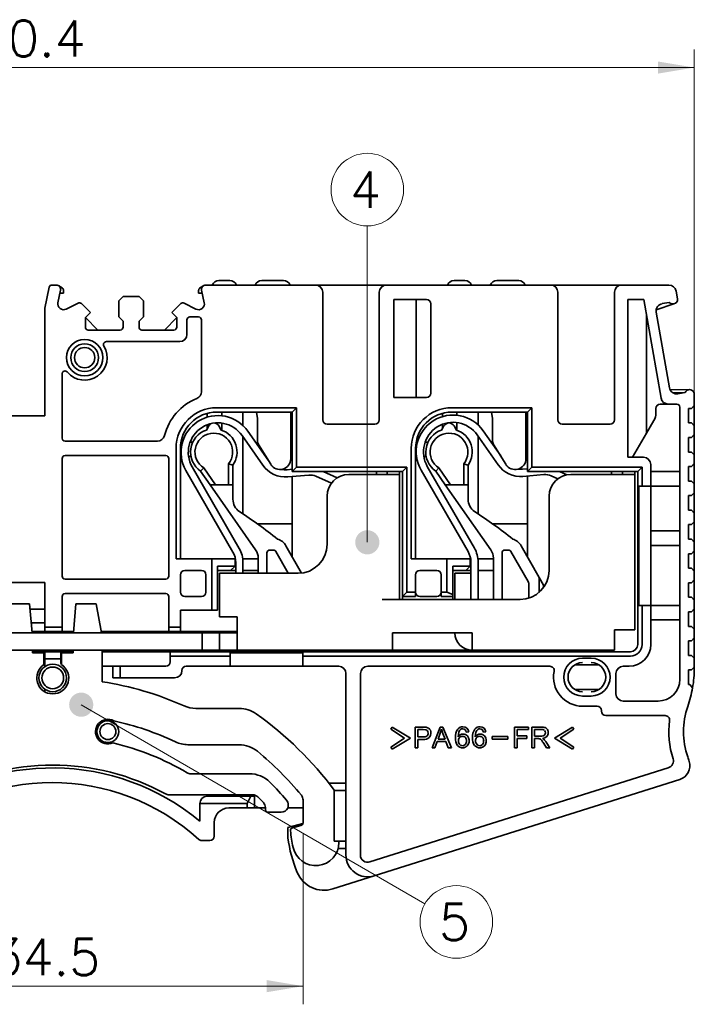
# Model space of a CAD drawing. Header units: millimetres. Extents: x 6 to 292, y 5 to 204.
# Tile 8 of 24: x 82 to 129, y 72 to 140. Entities that reach past the tile are written whole.
import ezdxf
from ezdxf.enums import TextEntityAlignment as Align

# ---------------------------------------------------------------- set-up
doc = ezdxf.new("R2010")
doc.units = ezdxf.units.MM
doc.layers.add('可见', color=7, linetype='Continuous')
doc.layers.add('尺寸层', color=5, linetype='Continuous', lineweight=13)
doc.styles.add('SEACAD_romans_shx', font='romans.shx')
doc.dimstyles.new('DEGSON', dxfattribs={"dimtxt": 2.5, "dimasz": 2.5, "dimexe": 1.25, "dimexo": 0.75, "dimgap": 0.75, "dimtad": 1, "dimdec": 1, "dimdsep": 46, "dimtxsty": 'SEACAD_romans_shx', "dimblk1": '_SE_FILLED', "dimblk2": '_SE_FILLED', "dimsah": 1, "dimcen": 1.25, "dimadec": 1, "dimazin": 0, "dimtfac": 0.7, "dimtdec": 3, "dimtmove": 0, "dimatfit": 3, "dimfxl": 1, "dimtolj": 1, "dimarcsym": 0})

# ---------------------------------------------------------------- blocks, each defined once
blk = doc.blocks.new('SEANNOT_GROUP3')
at = {"layer": '尺寸层'}
h = blk.add_hatch(color=256, dxfattribs=at)
edge = h.paths.add_edge_path()
edge.add_ellipse((106.055, 103.978), major_axis=(0.833, 0), ratio=1, start_angle=0, end_angle=360)
blk.add_lwpolyline([(106.055, 125.759), (106.055, 103.978)], dxfattribs=at)
blk.add_circle((106.055, 128.259), 2.5, dxfattribs=at)
at = {"layer": '尺寸层', "style": 'SEACAD_romans_shx'}
blk.add_text('4', height=2.5, dxfattribs=at).set_placement((104.857, 129.509), align=Align.TOP_LEFT)
blk = doc.blocks.new('SEANNOT_GROUP4')
at = {"layer": '尺寸层'}
h = blk.add_hatch(color=256, dxfattribs=at)
edge = h.paths.add_edge_path()
edge.add_ellipse((86.346, 92.797), major_axis=(0.833, 0), ratio=1, start_angle=0, end_angle=360)
blk.add_lwpolyline([(110.024, 79.091), (86.346, 92.797)], dxfattribs=at)
blk.add_circle((112.188, 77.838), 2.5, dxfattribs=at)
at = {"layer": '尺寸层', "style": 'SEACAD_romans_shx'}
blk.add_text('5', height=2.5, dxfattribs=at).set_placement((110.989, 79.088), align=Align.TOP_LEFT)
blk = doc.blocks.new('SE1')
at = {"layer": '可见', "color": 7, "linetype": 'Continuous', "lineweight": 35}
for p, q in [((84.136, 121.533), (83.832, 120.092)), ((84.632, 121.692), (84.332, 121.692)), ((84.793, 121.644), (85.04, 121.487)), ((94.524, 121.487), (94.77, 121.644)), ((102.482, 121.692), (94.932, 121.692)), ((95.832, 121.992), (96.582, 121.992)), ((98.782, 121.992), (100.282, 121.992)), ((104.432, 121.692), (102.482, 121.692)), ((105.432, 121.692), (104.432, 121.692)), ((107.382, 121.692), (105.432, 121.692)), ((118.682, 121.692), (107.382, 121.692)), ((112.032, 121.992), (112.782, 121.992)), ((114.982, 121.992), (116.482, 121.992)), ((120.632, 121.692), (118.682, 121.692)), ((121.632, 121.692), (120.632, 121.692)), ((123.582, 121.692), (121.632, 121.692)), ((126.834, 121.692), (123.582, 121.692)), ((84.741, 120.476), (84.925, 121.328)), ((85.132, 121.142), (84.884, 121.142)), ((85.132, 121.318), (85.132, 121.142)), ((89.232, 120.892), (88.932, 120.592)), ((90.332, 120.892), (89.232, 120.892)), ((90.632, 120.592), (90.332, 120.892)), ((94.432, 121.142), (94.432, 121.318)), ((94.679, 121.142), (94.432, 121.142)), ((94.638, 121.328), (94.823, 120.476)), ((102.982, 112.406), (102.982, 121.192)), ((106.882, 121.192), (106.882, 112.406)), ((107.882, 113.942), (107.882, 120.692)), ((107.882, 120.692), (110.132, 120.692)), ((109.426, 113.942), (109.426, 120.692)), ((119.182, 112.406), (119.182, 121.192)), ((123.082, 121.192), (123.082, 112.406)), ((123.999, 109.83), (123.999, 120.692)), ((123.999, 120.692), (125.095, 120.692)), ((125.095, 120.692), (126.291, 113.905)), ((127.327, 121.278), (127.42, 120.746)), ((83.832, 120.092), (83.832, 112.692)), ((86.089, 120.427), (85.312, 120.035)), ((86.125, 120.445), (86.089, 120.427)), ((86.982, 119.8), (86.355, 120.41)), ((88.932, 120.592), (88.932, 119.492)), ((90.632, 119.492), (90.632, 120.592)), ((93.208, 120.41), (92.582, 119.8)), ((94.251, 120.035), (93.438, 120.445)), ((110.432, 120.392), (110.432, 114.242)), ((127.179, 120.396), (125.954, 119.979)), ((126.363, 120.408), (126.856, 120.494)), ((126.856, 120.494), (126.928, 120.444)), ((127.152, 120.394), (127.177, 120.399)), ((86.632, 119.45), (86.982, 119.8)), ((86.632, 118.792), (86.632, 119.45)), ((86.632, 119.45), (87.49, 118.592)), ((88.932, 119.492), (89.232, 119.192)), ((90.332, 119.192), (90.632, 119.492)), ((92.073, 118.592), (92.932, 119.45)), ((92.582, 119.8), (92.932, 119.45)), ((92.932, 119.45), (92.932, 118.792)), ((94.432, 119.494), (93.832, 119.494)), ((125.285, 111.481), (125.285, 119.613)), ((126.878, 114.609), (125.958, 119.828)), ((89.232, 119.192), (89.232, 118.792)), ((90.332, 118.792), (90.332, 119.192)), ((93.632, 119.294), (93.632, 118.294)), ((94.632, 119.294), (94.632, 114.348)), ((89.032, 118.592), (86.832, 118.592)), ((92.732, 118.592), (90.532, 118.592)), ((88.081, 117.794), (93.132, 117.794)), ((85.032, 111.144), (85.032, 115.578)), ((110.132, 113.942), (107.882, 113.942)), ((126.926, 114.466), (128.242, 114.494)), ((127.108, 114.27), (127.935, 114.287)), ((127.95, 114.29), (127.457, 114.203)), ((128, 114.362), (127.95, 114.29)), ((128.219, 114.49), (128.194, 114.485)), ((128.582, 114.161), (128.567, 114.247)), ((128.582, 114.161), (128.582, 113.392)), ((95.682, 113.244), (101.182, 113.244)), ((100.882, 112.944), (101.182, 113.244)), ((101.182, 113.244), (101.182, 109.144)), ((111.882, 113.244), (117.382, 113.244)), ((117.082, 112.944), (117.382, 113.244)), ((117.382, 113.244), (117.382, 109.144)), ((126.232, 113.492), (126.784, 113.492)), ((127.382, 113.492), (126.784, 113.492)), ((127.582, 113.292), (127.582, 94.544)), ((128.382, 113.192), (128.582, 113.392)), ((128.582, 113.392), (128.582, 111.992)), ((83.832, 112.692), (75.732, 112.692)), ((95.029, 112.858), (95.029, 112.596)), ((95.682, 112.944), (100.882, 112.944)), ((96.029, 112.944), (96.029, 112.688)), ((97.482, 112.944), (97.482, 112.025)), ((98.416, 112.944), (98.482, 112.492)), ((100.782, 109.736), (100.782, 112.944)), ((100.882, 108.844), (100.882, 112.944)), ((111.229, 112.858), (111.229, 112.631)), ((111.882, 112.944), (117.082, 112.944)), ((112.229, 112.944), (112.229, 112.723)), ((113.682, 112.944), (113.682, 112.06)), ((114.616, 112.944), (114.682, 112.492)), ((116.982, 109.736), (116.982, 112.944)), ((117.082, 108.844), (117.082, 112.944)), ((125.932, 112.869), (125.932, 113.192)), ((128.182, 112.192), (128.182, 113.192)), ((128.182, 113.192), (128.382, 113.192)), ((94.972, 111.708), (95.135, 111.992)), ((95.029, 112.068), (95.029, 111.807)), ((95.992, 111.708), (95.828, 111.992)), ((96.029, 112.185), (96.029, 111.695)), ((98.482, 110.982), (98.482, 112.492)), ((106.582, 112.106), (103.282, 112.106)), ((111.172, 111.708), (111.335, 111.992)), ((111.229, 112.103), (111.229, 111.807)), ((112.192, 111.708), (112.028, 111.992)), ((112.229, 112.22), (112.229, 111.695)), ((114.682, 110.982), (114.682, 112.492)), ((122.782, 112.106), (119.482, 112.106)), ((125.285, 111.481), (125.798, 112.369)), ((128.382, 112.192), (128.182, 112.192)), ((128.582, 111.992), (128.382, 112.192)), ((128.582, 111.992), (128.582, 111.392)), ((97.423, 111.336), (98.862, 109.28)), ((97.482, 111.252), (97.482, 105.945)), ((99.228, 109.629), (97.832, 111.622)), ((113.623, 111.371), (115.062, 109.315)), ((113.682, 111.287), (113.682, 105.945)), ((115.247, 109.922), (114.032, 111.658)), ((124.332, 109.83), (125.285, 111.481)), ((128.182, 110.192), (128.182, 111.192)), ((128.182, 111.192), (128.382, 111.192)), ((128.382, 111.192), (128.582, 111.392)), ((128.582, 111.392), (128.582, 109.992)), ((91.602, 110.944), (85.232, 110.944)), ((93.325, 110.879), (93.22, 110.879)), ((94.037, 110.879), (93.851, 110.879)), ((99.403, 109.346), (98.556, 110.72)), ((109.515, 110.879), (109.42, 110.879)), ((110.237, 110.879), (110.038, 110.879)), ((115.603, 109.346), (114.756, 110.72)), ((85.232, 109.944), (92.182, 109.944)), ((92.882, 102.844), (92.882, 110.444)), ((93.182, 102.844), (93.182, 110.444)), ((93.182, 109.879), (93.24, 109.879)), ((93.744, 109.879), (93.912, 109.879)), ((109.082, 102.844), (109.082, 110.444)), ((109.382, 102.844), (109.382, 110.444)), ((109.382, 109.879), (109.444, 109.879)), ((109.949, 109.879), (110.112, 109.879)), ((125.082, 109.83), (123.999, 109.83)), ((128.382, 110.192), (128.182, 110.192)), ((128.582, 109.992), (128.382, 110.192)), ((128.582, 109.992), (128.582, 109.392)), ((85.032, 101.644), (85.032, 109.744)), ((92.382, 109.744), (92.382, 101.644)), ((97.231, 103.549), (93.988, 109.165)), ((96.496, 107.944), (96.496, 109.378)), ((96.796, 109.279), (96.796, 107.944)), ((96.796, 107.944), (96.796, 109.279)), ((101.182, 109.144), (100.882, 108.844)), ((101.182, 109.144), (108.782, 109.144)), ((108.482, 108.844), (108.782, 109.144)), ((108.782, 109.144), (108.782, 100.544)), ((113.431, 103.584), (110.188, 109.2)), ((112.696, 107.944), (112.696, 109.378)), ((112.996, 109.279), (112.996, 107.944)), ((112.996, 107.944), (112.996, 109.279)), ((117.382, 109.144), (117.082, 108.844)), ((117.382, 109.144), (124.982, 109.144)), ((124.982, 109.144), (124.682, 108.844)), ((124.982, 109.144), (124.982, 107.844)), ((125.582, 107.844), (125.582, 109.33)), ((128.182, 108.192), (128.182, 109.192)), ((128.182, 109.192), (128.382, 109.192)), ((128.382, 109.192), (128.582, 109.392)), ((128.582, 109.392), (128.582, 107.992)), ((93.555, 108.916), (96.798, 103.299)), ((94.782, 109.096), (94.569, 108.878)), ((94.569, 108.878), (95.221, 107.944)), ((94.782, 109.096), (95.587, 107.944)), ((100.535, 108.978), (100.882, 109.008)), ((102.02, 108.606), (100.579, 108.479)), ((100.882, 108.844), (108.482, 108.844)), ((100.882, 108.506), (100.882, 102.973)), ((102.514, 108.523), (103.583, 108.047)), ((103.985, 108.415), (103.021, 108.844)), ((104.782, 108.644), (107.082, 108.644)), ((106.682, 108.844), (106.682, 108.644)), ((108.282, 108.644), (107.082, 108.644)), ((107.432, 108.844), (107.432, 108.644)), ((108.282, 108.844), (108.282, 108.644)), ((108.282, 100.044), (108.282, 108.644)), ((108.482, 100.244), (108.482, 108.844)), ((109.755, 108.951), (112.998, 103.334)), ((110.982, 109.096), (110.769, 108.878)), ((110.769, 108.878), (111.421, 107.944)), ((110.982, 109.096), (111.787, 107.944)), ((116.735, 109.013), (117.082, 109.043)), ((118.22, 108.641), (116.779, 108.515)), ((117.082, 108.844), (124.682, 108.844)), ((117.082, 108.541), (117.082, 102.973)), ((118.714, 108.558), (119.186, 108.348)), ((119.807, 108.619), (119.3, 108.844)), ((120.082, 108.644), (123.282, 108.644)), ((122.882, 108.644), (122.882, 108.844)), ((124.482, 108.644), (123.282, 108.644)), ((123.632, 108.844), (123.632, 108.644)), ((124.482, 108.644), (124.482, 108.844)), ((124.482, 97.944), (124.482, 108.644)), ((124.682, 108.844), (124.682, 96.944)), ((127.582, 108.844), (125.582, 108.844)), ((95.587, 107.944), (95.221, 107.944)), ((95.221, 107.944), (98.359, 103.456)), ((95.587, 107.944), (96.496, 107.944)), ((96.796, 107.944), (96.496, 107.944)), ((96.796, 107.944), (96.796, 107.944)), ((96.796, 107.944), (96.796, 106.937)), ((111.787, 107.944), (111.421, 107.944)), ((111.421, 107.944), (114.559, 103.456)), ((111.787, 107.944), (112.696, 107.944)), ((112.996, 107.944), (112.696, 107.944)), ((112.996, 107.944), (112.996, 107.944)), ((112.996, 107.944), (112.996, 107.944)), ((112.996, 107.944), (112.996, 106.937)), ((124.767, 99.637), (124.767, 107.844)), ((124.767, 107.844), (124.982, 107.844)), ((124.982, 107.844), (125.582, 107.844)), ((125.582, 107.844), (127.582, 107.844)), ((125.582, 107.844), (125.582, 99.637)), ((128.382, 108.192), (128.182, 108.192)), ((128.582, 107.992), (128.382, 108.192)), ((128.582, 107.992), (128.582, 107.392)), ((103.282, 103.844), (103.282, 107.144)), ((118.582, 102.044), (118.582, 107.144)), ((128.182, 106.192), (128.182, 107.192)), ((128.182, 107.192), (128.382, 107.192)), ((128.382, 107.192), (128.582, 107.392)), ((128.582, 107.392), (128.582, 105.992)), ((128.382, 106.192), (128.182, 106.192)), ((128.582, 105.992), (128.382, 106.192)), ((128.582, 105.992), (128.582, 105.392)), ((100.882, 105.243), (98.491, 105.243)), ((117.082, 105.243), (114.691, 105.243)), ((128.182, 104.192), (128.182, 105.192)), ((128.182, 105.192), (128.382, 105.192)), ((128.382, 105.192), (128.582, 105.392)), ((128.582, 105.392), (128.582, 103.992)), ((127.582, 104.762), (125.582, 104.762)), ((101.513, 101.858), (100.448, 103.737)), ((116.648, 103.737), (117.89, 101.546)), ((125.582, 103.762), (127.582, 103.762)), ((128.382, 104.192), (128.182, 104.192)), ((128.582, 103.992), (128.382, 104.192)), ((128.582, 103.992), (128.582, 103.392)), ((99.14, 101.844), (99.14, 103.245)), ((99.578, 103.445), (99.34, 103.445)), ((99.752, 103.343), (100.601, 101.844)), ((115.34, 100.044), (115.34, 103.245)), ((115.778, 103.445), (115.54, 103.445)), ((115.952, 103.343), (117.125, 101.274)), ((128.182, 102.192), (128.182, 103.192)), ((128.182, 103.192), (128.382, 103.192)), ((128.382, 103.192), (128.582, 103.392)), ((128.582, 103.392), (128.582, 101.992)), ((95.34, 102.844), (92.882, 102.844)), ((96.793, 102.844), (95.34, 102.844)), ((95.34, 99.294), (95.34, 102.844)), ((96.94, 102.844), (96.793, 102.844)), ((96.966, 102.844), (96.94, 102.844)), ((96.94, 102.344), (96.94, 102.844)), ((96.99, 102.583), (96.99, 101.844)), ((98.54, 102.844), (97.472, 102.844)), ((97.49, 101.844), (97.49, 102.583)), ((98.54, 102.883), (98.54, 101.844)), ((111.54, 102.844), (109.082, 102.844)), ((111.54, 100.544), (111.54, 102.844)), ((112.993, 102.844), (111.54, 102.844)), ((113.14, 102.844), (112.993, 102.844)), ((113.172, 102.844), (113.14, 102.844)), ((113.14, 102.344), (113.14, 102.844)), ((113.19, 102.618), (113.19, 100.044)), ((114.74, 102.844), (113.676, 102.844)), ((113.69, 100.044), (113.69, 102.618)), ((114.74, 102.883), (114.74, 100.044)), ((93.182, 100.544), (93.182, 101.744)), ((93.482, 102.044), (94.64, 102.044)), ((94.94, 101.744), (94.94, 100.544)), ((95.74, 99.294), (95.74, 102.344)), ((95.74, 102.344), (96.793, 102.344)), ((96.581, 102.044), (95.74, 102.044)), ((97.082, 101.844), (95.882, 101.844)), ((95.882, 101.844), (95.882, 98.844)), ((96.64, 102.044), (96.581, 102.044)), ((96.64, 102.044), (96.94, 102.344)), ((96.99, 102.044), (96.64, 102.044)), ((96.793, 102.344), (96.94, 102.344)), ((97.082, 101.844), (101.282, 101.844)), ((98.54, 102.044), (97.49, 102.044)), ((109.382, 101.744), (109.382, 100.544)), ((109.682, 102.044), (110.84, 102.044)), ((111.14, 100.544), (111.14, 101.744)), ((111.94, 100.373), (111.94, 102.344)), ((111.94, 102.344), (112.993, 102.344)), ((112.781, 102.044), (111.94, 102.044)), ((112.082, 100.044), (112.082, 101.844)), ((113.19, 101.844), (112.082, 101.844)), ((112.781, 102.044), (112.84, 102.044)), ((112.84, 102.044), (113.14, 102.344)), ((113.19, 102.044), (112.84, 102.044)), ((112.993, 102.344), (113.14, 102.344)), ((114.74, 102.044), (113.69, 102.044)), ((128.382, 102.192), (128.182, 102.192)), ((128.582, 101.992), (128.382, 102.192)), ((128.582, 101.992), (128.582, 101.392)), ((80.082, 101.212), (83.832, 101.212)), ((83.832, 101.212), (83.832, 98.145)), ((92.182, 101.444), (85.232, 101.444)), ((117.19, 101.027), (117.19, 100.139)), ((117.89, 100.531), (117.89, 101.546)), ((117.89, 101.546), (118.19, 101.017)), ((118.19, 101.017), (118.19, 100.855)), ((128.182, 100.192), (128.182, 101.192)), ((128.182, 101.192), (128.382, 101.192)), ((128.382, 101.192), (128.582, 101.392)), ((128.582, 101.392), (128.582, 99.992)), ((85.232, 100.444), (92.182, 100.444)), ((108.782, 100.544), (108.482, 100.244)), ((108.782, 100.544), (109.382, 100.544)), ((109.382, 100.244), (109.382, 100.544)), ((111.14, 100.244), (111.14, 100.544)), ((111.14, 100.544), (111.54, 100.544)), ((111.54, 100.544), (111.94, 100.373)), ((111.94, 100.244), (111.94, 100.373)), ((82.782, 99.742), (81.382, 99.742)), ((82.782, 99.742), (82.958, 97.744)), ((85.032, 98.145), (85.032, 100.244)), ((85.805, 97.744), (85.982, 99.742)), ((87.382, 99.742), (85.982, 99.742)), ((87.382, 99.742), (87.734, 97.744)), ((92.382, 100.244), (92.382, 98.145)), ((94.64, 100.244), (93.482, 100.244)), ((107.082, 100.044), (116.582, 100.044)), ((108.482, 100.044), (108.482, 100.244)), ((108.482, 100.244), (109.382, 100.244)), ((109.682, 100.244), (110.84, 100.244)), ((111.14, 100.244), (111.94, 100.244)), ((111.94, 100.044), (111.94, 100.244)), ((128.382, 100.192), (128.182, 100.192)), ((128.582, 99.992), (128.382, 100.192)), ((128.582, 99.992), (128.582, 99.392)), ((82.813, 99.385), (83.832, 99.385)), ((93.182, 99.294), (93.182, 98.145)), ((93.182, 99.294), (95.34, 99.294)), ((95.34, 99.294), (95.74, 99.294)), ((124.982, 99.637), (124.767, 99.637)), ((125.582, 99.637), (124.982, 99.637)), ((124.982, 99.637), (124.982, 96.944)), ((127.582, 99.637), (125.582, 99.637)), ((125.582, 96.944), (125.582, 99.637)), ((128.182, 98.192), (128.182, 99.192)), ((128.182, 99.192), (128.382, 99.192)), ((128.382, 99.192), (128.582, 99.392)), ((128.582, 99.392), (128.582, 97.992)), ((83.832, 98.444), (82.896, 98.444)), ((95.882, 98.844), (97.082, 98.844)), ((97.082, 97.744), (97.082, 98.844)), ((125.582, 98.637), (127.582, 98.637)), ((72.282, 97.744), (94.682, 97.744)), ((83.832, 97.845), (82.949, 97.845)), ((83.832, 98.145), (85.032, 98.145)), ((83.832, 98.145), (83.832, 97.845)), ((85.032, 97.845), (83.832, 97.845)), ((85.032, 97.845), (85.032, 98.145)), ((85.814, 97.845), (85.032, 97.845)), ((92.382, 97.845), (87.716, 97.845)), ((92.382, 98.145), (92.382, 97.845)), ((92.382, 98.145), (93.182, 98.145)), ((93.182, 97.845), (92.382, 97.845)), ((93.182, 97.845), (93.182, 98.145)), ((97.082, 97.845), (93.182, 97.845)), ((94.682, 97.744), (95.882, 97.744)), ((94.682, 96.544), (94.682, 97.744)), ((95.882, 97.744), (97.082, 97.744)), ((95.882, 96.544), (95.882, 97.744)), ((97.082, 97.744), (97.082, 96.544)), ((107.782, 96.544), (107.782, 97.744)), ((113.282, 97.744), (107.782, 97.744)), ((113.282, 97.744), (113.282, 96.544)), ((123.082, 97.944), (123.082, 97.744)), ((123.082, 97.944), (123.282, 97.944)), ((123.082, 96.544), (123.082, 97.744)), ((123.282, 97.944), (124.482, 97.944)), ((128.382, 98.192), (128.182, 98.192)), ((128.582, 97.992), (128.382, 98.192)), ((128.582, 97.992), (128.582, 97.392)), ((128.182, 96.192), (128.182, 97.192)), ((128.182, 97.192), (128.382, 97.192)), ((128.382, 97.192), (128.582, 97.392)), ((128.582, 97.392), (128.582, 95.992)), ((72.282, 96.544), (94.682, 96.544)), ((82.982, 96.362), (82.982, 96.544)), ((83.832, 96.444), (82.982, 96.444)), ((82.982, 96.362), (83.779, 96.362)), ((83.779, 96.362), (83.779, 95.562)), ((83.832, 95.944), (83.832, 96.444)), ((83.832, 96.444), (84.932, 96.444)), ((84.932, 96.444), (84.932, 95.944)), ((85.782, 96.444), (84.932, 96.444)), ((84.984, 96.362), (85.782, 96.362)), ((84.984, 95.562), (84.984, 96.362)), ((85.782, 96.544), (85.782, 96.362)), ((87.782, 94.38), (87.782, 96.544)), ((92.482, 96.444), (87.782, 96.444)), ((92.482, 96.444), (124.182, 96.444)), ((92.482, 96.444), (92.482, 96.144)), ((95.882, 96.544), (94.682, 96.544)), ((95.882, 96.544), (97.082, 96.544)), ((96.609, 96.144), (96.609, 96.359)), ((101.609, 96.359), (96.609, 96.359)), ((97.082, 96.544), (107.782, 96.544)), ((101.609, 96.359), (101.609, 96.144)), ((107.782, 96.544), (107.982, 96.544)), ((107.982, 96.544), (113.282, 96.544)), ((113.282, 96.544), (123.082, 96.544)), ((115.995, 96.544), (115.995, 96.444)), ((116.195, 96.444), (116.195, 96.544)), ((116.795, 96.544), (116.795, 96.444)), ((116.995, 96.444), (116.995, 96.544)), ((84.932, 95.944), (83.832, 95.944)), ((83.832, 95.944), (83.832, 95.416)), ((84.932, 95.944), (84.932, 95.744)), ((96.609, 96.144), (92.482, 96.144)), ((92.482, 96.144), (92.482, 95.744)), ((96.609, 96.144), (96.609, 95.444)), ((124.182, 96.144), (101.609, 96.144)), ((101.609, 95.444), (101.609, 96.144)), ((120.882, 95.994), (121.482, 95.994)), ((128.382, 96.192), (128.182, 96.192)), ((128.582, 95.992), (128.382, 96.192)), ((128.582, 95.992), (128.582, 95.392)), ((88.532, 95.444), (87.782, 95.444)), ((88.532, 95.444), (89.032, 95.444)), ((88.532, 94.644), (88.532, 95.444)), ((92.182, 95.444), (89.032, 95.444)), ((89.032, 95.444), (89.032, 94.644)), ((93.582, 95.444), (96.609, 95.444)), ((101.609, 95.444), (96.609, 95.444)), ((101.609, 95.444), (104.082, 95.444)), ((104.582, 86.894), (104.582, 94.944)), ((105.582, 82.444), (105.582, 94.944)), ((106.082, 95.444), (118.626, 95.444)), ((120.355, 95.544), (122.008, 95.544)), ((123.182, 93.544), (123.182, 94.944)), ((123.682, 95.444), (124.082, 95.444)), ((128.182, 94.192), (128.182, 95.192)), ((128.182, 95.192), (128.382, 95.192)), ((128.382, 95.192), (128.582, 95.392)), ((128.582, 95.392), (128.582, 95.336)), ((89.032, 94.644), (88.532, 94.644)), ((89.032, 94.644), (92.782, 94.644)), ((83.832, 93.867), (83.832, 93.689)), ((122.008, 93.844), (120.355, 93.844)), ((128.265, 94.192), (128.182, 94.192)), ((128.462, 93.957), (128.265, 94.192)), ((121.482, 93.394), (120.882, 93.394)), ((126.082, 93.044), (123.682, 93.044)), ((97.236, 92.542), (94.242, 92.542)), ((120.882, 92.694), (121.882, 92.694)), ((122.182, 92.394), (122.182, 92.344)), ((122.482, 92.044), (126.581, 92.044)), ((107.776, 91.254), (107.676, 91.101)), ((107.676, 91.101), (108.613, 90.49)), ((109.024, 90.49), (107.776, 91.254)), ((109.889, 91.254), (109.351, 91.254)), ((109.351, 91.254), (109.351, 89.828)), ((109.54, 91.086), (109.54, 90.576)), ((109.905, 91.086), (109.54, 91.086)), ((110.106, 91.24), (109.889, 91.254)), ((110.081, 91.073), (109.905, 91.086)), ((110.148, 91.042), (110.081, 91.073)), ((110.203, 91.215), (110.106, 91.24)), ((110.2, 90.989), (110.148, 91.042)), ((110.234, 90.919), (110.2, 90.989)), ((110.282, 91.174), (110.203, 91.215)), ((110.245, 90.835), (110.234, 90.919)), ((110.346, 91.115), (110.282, 91.174)), ((110.397, 91.036), (110.346, 91.115)), ((110.429, 90.943), (110.397, 91.036)), ((110.411, 90.674), (110.44, 90.841)), ((110.44, 90.841), (110.429, 90.943)), ((111.064, 91.254), (110.516, 89.828)), ((111.267, 91.254), (111.064, 91.254)), ((111.161, 91.104), (111.084, 90.832)), ((111.262, 90.808), (111.161, 91.104)), ((111.85, 89.828), (111.267, 91.254)), ((112.302, 90.588), (112.352, 90.917)), ((112.352, 90.917), (112.408, 91.019)), ((112.408, 91.019), (112.482, 91.093)), ((112.482, 91.093), (112.551, 91.128)), ((112.551, 91.128), (112.629, 91.14)), ((112.793, 91.26), (112.64, 91.284)), ((112.916, 91.19), (112.793, 91.26)), ((112.804, 91.065), (112.842, 91.004)), ((112.842, 91.004), (112.87, 90.915)), ((112.87, 90.915), (113.044, 90.929)), ((113.001, 91.077), (112.916, 91.19)), ((113.044, 90.929), (113.001, 91.077)), ((113.482, 90.588), (113.531, 90.917)), ((113.531, 90.917), (113.588, 91.019)), ((113.588, 91.019), (113.662, 91.093)), ((113.662, 91.093), (113.73, 91.128)), ((113.73, 91.128), (113.808, 91.14)), ((113.972, 91.26), (113.819, 91.284)), ((114.095, 91.19), (113.972, 91.26)), ((113.983, 91.065), (114.021, 91.004)), ((114.021, 91.004), (114.05, 90.915)), ((114.05, 90.915), (114.224, 90.929)), ((114.181, 91.077), (114.095, 91.19)), ((114.224, 90.929), (114.181, 91.077)), ((117.158, 91.255), (116.195, 91.255)), ((116.195, 91.255), (116.195, 89.828)), ((116.384, 90.644), (116.384, 91.086)), ((116.384, 91.086), (117.158, 91.086)), ((117.158, 91.086), (117.158, 91.255)), ((118.01, 91.255), (117.377, 91.255)), ((117.377, 91.255), (117.377, 89.828)), ((117.566, 91.097), (117.566, 90.625)), ((118.017, 91.097), (117.566, 91.097)), ((120.187, 91.254), (118.939, 90.49)), ((119.35, 90.49), (120.287, 91.101)), ((120.287, 91.101), (120.187, 91.254)), ((108.613, 90.49), (107.676, 89.879)), ((107.776, 89.726), (109.024, 90.49)), ((109.54, 90.576), (109.909, 90.576)), ((109.54, 89.828), (109.54, 90.408)), ((109.54, 90.408), (109.906, 90.408)), ((110.324, 90.533), (110.411, 90.674)), ((110.716, 89.828), (110.873, 90.26)), ((110.873, 90.26), (111.469, 90.26)), ((111.084, 90.832), (110.927, 90.414)), ((110.927, 90.414), (111.411, 90.414)), ((111.411, 90.414), (111.262, 90.808)), ((111.469, 90.26), (111.635, 89.828)), ((112.372, 90.671), (112.302, 90.588)), ((112.329, 90.314), (112.339, 90.226)), ((112.339, 90.226), (112.368, 90.141)), ((112.457, 90.731), (112.372, 90.671)), ((112.551, 90.765), (112.457, 90.731)), ((112.649, 90.777), (112.551, 90.765)), ((113.552, 90.671), (113.482, 90.588)), ((113.508, 90.314), (113.518, 90.226)), ((113.518, 90.226), (113.547, 90.141)), ((113.636, 90.731), (113.552, 90.671)), ((113.73, 90.765), (113.636, 90.731)), ((113.828, 90.777), (113.73, 90.765)), ((114.647, 90.603), (114.647, 90.416)), ((115.729, 90.603), (114.647, 90.603)), ((114.647, 90.416), (115.729, 90.416)), ((115.729, 90.416), (115.729, 90.603)), ((117.054, 90.644), (116.384, 90.644)), ((116.384, 89.828), (116.384, 90.476)), ((116.384, 90.476), (117.054, 90.476)), ((117.054, 90.476), (117.054, 90.644)), ((117.566, 90.625), (117.972, 90.625)), ((117.566, 89.828), (117.566, 90.461)), ((117.566, 90.461), (117.785, 90.461)), ((118.634, 89.828), (118.386, 90.216)), ((118.939, 90.49), (120.187, 89.726)), ((120.287, 89.879), (119.35, 90.49)), ((93.694, 90.042), (97.214, 90.042)), ((107.676, 89.879), (107.776, 89.726)), ((109.351, 89.828), (109.54, 89.828)), ((110.516, 89.828), (110.716, 89.828)), ((111.635, 89.828), (111.85, 89.828)), ((112.368, 90.141), (112.414, 90.069)), ((112.414, 90.069), (112.475, 90.015)), ((112.853, 89.889), (112.943, 89.964)), ((112.943, 89.964), (113.012, 90.066)), ((113.547, 90.141), (113.593, 90.069)), ((113.593, 90.069), (113.654, 90.015)), ((114.032, 89.889), (114.122, 89.964)), ((114.122, 89.964), (114.191, 90.066)), ((116.195, 89.828), (116.384, 89.828)), ((117.377, 89.828), (117.566, 89.828)), ((118.208, 90.125), (118.397, 89.828)), ((118.397, 89.828), (118.634, 89.828)), ((120.187, 89.726), (120.287, 89.879)), ((126.789, 88.451), (106.232, 81.967)), ((97.934, 88.042), (93.894, 88.042)), ((106.533, 81.013), (127.574, 87.65)), ((104.582, 87.394), (103.409, 87.394)), ((103.782, 83.394), (103.782, 86.894)), ((103.782, 86.894), (104.582, 86.894)), ((104.582, 86.894), (104.582, 83.394)), ((92.398, 86.592), (98.167, 86.592)), ((95.014, 86.492), (98.034, 86.492)), ((98.034, 86.492), (97.784, 85.992)), ((98.034, 86.492), (98.284, 86.492)), ((98.284, 86.492), (98.284, 85.692)), ((101.63, 86.24), (101.63, 84.674)), ((97.784, 85.992), (94.514, 85.992)), ((94.514, 85.992), (94.514, 84.788)), ((97.784, 85.692), (96.514, 85.692)), ((97.784, 85.692), (97.784, 85.992)), ((98.284, 85.692), (97.784, 85.692)), ((99.03, 85.692), (98.284, 85.692)), ((99.03, 85.715), (99.03, 85.592)), ((101.63, 85.692), (100.575, 85.692)), ((99.23, 85.392), (100.116, 85.392)), ((95.514, 83.742), (95.514, 84.692)), ((101.624, 84.625), (100.582, 84.345)), ((100.582, 84.345), (100.582, 83.634)), ((100.909, 84.327), (101.481, 84.48)), ((94.649, 83.442), (95.214, 83.442)), ((104.582, 83.394), (103.782, 83.394)), ((104.101, 83.315), (104.101, 83.394)), ((104.582, 82.444), (104.582, 83.394)), ((104.045, 82.894), (104.582, 82.894)), ((103.676, 80.112), (106.533, 81.013))]:
    blk.add_line(p, q, dxfattribs=at)
for centre, radius in [((86.582, 116.692), 1.25), ((86.582, 116.692), 0.95), ((86.582, 116.692), 0.7), ((84.382, 94.642), 0.95), ((84.382, 94.642), 0.75), ((88.182, 90.942), 0.75), ((88.182, 90.942), 0.55)]:
    blk.add_circle(centre, radius, dxfattribs=at)
for centre, radius, start, end in [((84.332, 121.492), 0.2, 90, 168.07788), ((84.632, 121.392), 0.3, 347.80215, 90), ((84.932, 121.318), 0.2, 0, 57.34), ((94.632, 121.318), 0.2, 122.66, 180), ((94.932, 121.392), 0.3, 90, 192.19785), ((95.832, 121.492), 0.5, 90, 156.42183), ((96.582, 121.492), 0.5, 23.57817, 90), ((98.782, 121.492), 0.5, 90, 156.42183), ((100.282, 121.492), 0.5, 23.57817, 90), ((102.482, 121.192), 0.5, 0, 90), ((107.382, 121.192), 0.5, 90, 180), ((112.032, 121.492), 0.5, 90, 156.42183), ((112.782, 121.492), 0.5, 23.57817, 90), ((114.982, 121.492), 0.5, 90, 156.42183), ((116.482, 121.492), 0.5, 23.57817, 90), ((118.682, 121.192), 0.5, 0, 90), ((123.582, 121.192), 0.5, 90, 180), ((126.834, 121.192), 0.5, 10, 90), ((110.132, 120.392), 0.3, 0, 90), ((127.125, 120.694), 0.3, 280, 10), ((85.132, 120.392), 0.4, 167.80215, 296.77086), ((86.215, 120.267), 0.2, 45.76728, 116.80215), ((93.348, 120.267), 0.2, 63.19785, 134.23272), ((94.432, 120.392), 0.4, 243.22913, 12.19785), ((126.45, 119.915), 0.5, 100, 190), ((127.1, 120.69), 0.3, 235, 270.00001), ((127.1, 120.69), 0.301, 270.01722, 279.99429), ((93.832, 119.294), 0.2, 90, 180), ((94.432, 119.294), 0.2, 0, 90), ((86.832, 118.792), 0.2, 180, 270), ((89.032, 118.792), 0.2, 270, 360), ((90.532, 118.792), 0.2, 180, 270), ((92.732, 118.792), 0.2, 270, 360), ((93.132, 118.294), 0.5, 270, 360), ((86.582, 116.692), 1.55, 219.51765, 31.05069), ((88.081, 117.594), 0.2, 90, 211.05152), ((85.232, 115.578), 0.2, 39.51765, 180), ((127.37, 114.696), 0.5, 190, 280), ((94.132, 114.348), 0.5, 291.65689, 360), ((110.132, 114.242), 0.3, 270, 360), ((126.784, 113.992), 0.5, 190, 270), ((128.246, 114.19), 0.3, 100, 145), ((128.271, 114.194), 0.3, 10, 100), ((95.682, 110.444), 3.7, 111.65689, 166.22585), ((95.682, 110.444), 2.8, 90, 180), ((111.882, 110.444), 2.8, 90, 180), ((126.232, 113.192), 0.3, 90, 180), ((127.382, 113.292), 0.2, 0, 90), ((95.682, 110.444), 2.5, 90, 180), ((95.757, 110.169), 2.534, 35, 209.64005), ((111.882, 110.444), 2.5, 90, 180), ((111.957, 110.204), 2.534, 35, 209.64005), ((124.932, 112.869), 1, 330, 360), ((95.757, 110.169), 2.034, 35, 209.59823), ((95.482, 111.792), 0.4, 119.66462, 149.97875), ((95.482, 111.792), 0.4, 29.99999, 77.48879), ((103.282, 112.406), 0.3, 180, 270), ((106.582, 112.406), 0.3, 270, 0), ((111.957, 110.204), 2.034, 35, 209.59823), ((111.682, 111.792), 0.4, 29.99998, 149.97872), ((119.482, 112.406), 0.3, 180, 270), ((122.782, 112.406), 0.3, 270, 0), ((91.602, 111.444), 0.5, 270, 346.22585), ((95.482, 110.192), 1.6, 108.59037, 235.2194), ((95.482, 110.192), 1.3, 321.25703, 237.46345), ((95.482, 110.192), 1.6, 325.20807, 71.40962), ((111.682, 110.192), 1.6, 108.59037, 235.2194), ((111.682, 110.192), 1.3, 321.25702, 237.46345), ((111.682, 110.192), 1.6, 325.20802, 71.40962), ((85.232, 111.144), 0.2, 180, 270), ((98.982, 110.982), 0.5, 180, 211.64177), ((115.182, 110.982), 0.5, 180, 211.64177), ((85.232, 109.744), 0.2, 90, 180), ((92.182, 109.744), 0.2, 0, 90), ((125.082, 109.33), 0.5, 0, 90), ((99.538, 118.062), 9.201, 250.68877, 252.65686), ((100.414, 110.366), 1.894, 215, 275), ((100.037, 109.736), 0.745, 211.64177, 0), ((115.74, 118.065), 9.205, 250.68891, 252.65623), ((116.614, 110.401), 1.894, 215, 275), ((116.237, 109.736), 0.745, 211.64177, 0), ((100.414, 110.366), 1.394, 258.74918, 275), ((102.107, 107.609), 1, 66, 95), ((104.782, 107.144), 1.5, 90, 180), ((116.614, 110.401), 1.394, 262.68472, 275), ((118.307, 107.645), 1, 66, 95), ((120.082, 107.144), 1.5, 90, 180), ((97.796, 106.937), 1, 180, 236.55741), ((113.996, 106.937), 1, 180, 236.55741), ((76.22, 74.268), 38.151, 51.67993, 56.55741), ((92.42, 74.268), 38.151, 51.67994, 56.55741), ((99.578, 103.245), 1, 29.53446, 72.71985), ((101.282, 103.844), 2, 270, 0), ((115.778, 103.245), 1, 29.53446, 72.72002), ((95.558, 102.583), 1.432, 0, 30), ((95.558, 102.583), 1.932, 0, 30), ((97.54, 102.883), 1, 0, 34.95811), ((99.34, 103.245), 0.2, 90, 180), ((99.578, 103.245), 0.2, 29.53446, 90), ((111.758, 102.618), 1.432, 0, 30), ((111.758, 102.618), 1.932, 0, 30), ((113.74, 102.883), 1, 0, 34.95811), ((115.54, 103.245), 0.2, 90, 180), ((115.778, 103.245), 0.2, 29.53446, 90), ((93.482, 101.744), 0.3, 90, 180), ((94.64, 101.744), 0.3, 0, 90), ((109.682, 101.744), 0.3, 90, 180), ((110.84, 101.744), 0.3, 0, 90), ((116.582, 102.044), 2, 270, 0), ((85.232, 101.644), 0.2, 180, 270), ((92.182, 101.644), 0.2, 270, 360), ((116.69, 101.027), 0.5, 0, 29.53446), ((85.232, 100.244), 0.2, 90, 180), ((92.182, 100.244), 0.2, 0, 90), ((93.482, 100.544), 0.3, 180, 270), ((94.64, 100.544), 0.3, 270, 360), ((109.682, 100.544), 0.3, 180, 270), ((110.84, 100.544), 0.3, 270, 360), ((113.282, 97.744), 1.2, 180, 270), ((124.082, 96.944), 1.5, 270, 0), ((124.182, 96.944), 0.5, 270, 0), ((124.182, 96.944), 0.8, 270, 0), ((85.232, 95.744), 0.3, 180, 214.54403), ((92.182, 95.744), 0.3, 270, 0), ((120.882, 94.694), 1.3, 90, 270), ((120.882, 94.694), 1, 90, 270), ((121.482, 94.694), 1.3, 270, 90), ((121.482, 94.694), 1, 270, 90), ((84.382, 94.642), 1.1, 123.23569, 56.76431), ((85.232, 95.744), 0.3, 220.78817, 243.9565), ((92.782, 95.144), 0.5, 270, 360), ((93.582, 95.144), 0.3, 90, 180), ((104.082, 94.944), 0.5, 0, 90), ((106.082, 94.944), 0.5, 90, 180), ((118.626, 95.144), 0.3, 348.71718, 90), ((120.882, 94.694), 2, 168.71718, 270), ((123.682, 94.944), 0.5, 90, 180), ((120.582, 95.336), 8, 350.07351, 360), ((84.382, 72.442), 22.2, 65.95464, 81.1903), ((126.082, 94.544), 1.5, 270, 360), ((120.582, 95.336), 8, 340.62996, 350.07351), ((123.682, 93.544), 0.5, 180, 270), ((94.242, 94.542), 2, 245.95464, 270), ((97.236, 90.542), 2, 54.61855, 90), ((121.882, 92.394), 0.3, 0, 90), ((122.482, 92.344), 0.3, 180, 270), ((133.082, 90.942), 5.25, 160.62996, 199.37004), ((88.182, 90.942), 0.85, 61.23339, 293.78792), ((84.382, 72.442), 19.7, 64.58538, 77.66321), ((84.382, 72.442), 24.2, 36.67082, 54.61855), ((126.581, 91.744), 0.3, 352.96121, 90), ((133.082, 90.942), 6.25, 172.96121, 197.35938), ((113.082, 90.597), 0.956, 146.8323, 184.66028), ((112.624, 90.843), 0.441, 87.99405, 141.05641), ((112.631, 90.903), 0.237, 43.0605, 90.56474), ((114.261, 90.597), 0.956, 146.83205, 184.66132), ((113.803, 90.843), 0.441, 87.9947, 141.05485), ((113.81, 90.903), 0.237, 43.06109, 90.56374), ((118.108, 90.871), 0.214, 358.37094, 48.62145), ((118.094, 90.864), 0.229, 326.53483, 0.35121), ((118.104, 90.869), 0.414, 359.50669, 30.85881), ((84.382, 72.442), 18.2, 59.42483, 76.84247), ((93.694, 92.042), 2, 244.58538, 270), ((109.989, 90.889), 0.488, 260.16446, 313.32444), ((109.945, 90.966), 0.392, 264.65178, 304.68978), ((110.009, 90.819), 0.236, 312.33107, 4.11179), ((112.833, 90.42), 0.712, 171.93951, 217.23254), ((112.628, 90.33), 0.299, 136.19689, 183.05761), ((112.612, 90.349), 0.275, 43.39481, 136.65208), ((112.652, 90.376), 0.401, 42.77257, 90.52274), ((112.556, 90.279), 0.335, 319.42631, 4.27099), ((112.559, 90.322), 0.332, 356.86543, 40.41891), ((112.544, 90.308), 0.527, 332.56143, 40.16274), ((114.012, 90.42), 0.712, 171.93871, 217.23333), ((113.807, 90.33), 0.299, 136.19717, 183.05523), ((113.791, 90.349), 0.275, 43.39449, 136.65313), ((113.831, 90.376), 0.401, 42.77257, 90.52274), ((113.735, 90.279), 0.335, 319.43183, 4.26548), ((113.739, 90.322), 0.332, 356.86479, 40.42128), ((113.723, 90.308), 0.527, 332.56143, 40.16274), ((117.827, 90.201), 0.261, 55.36303, 76.07785), ((97.214, 88.042), 2, 50.55882, 90), ((84.382, 72.442), 22.2, 39.48405, 50.55882), ((112.62, 90.295), 0.468, 220.88681, 299.76919), ((112.617, 90.224), 0.253, 235.73197, 319.98934), ((113.799, 90.295), 0.468, 220.88673, 299.76979), ((113.797, 90.224), 0.253, 235.73336, 319.98799), ((126.639, 88.928), 0.5, 287.50593, 17.35937), ((127.273, 88.603), 1, 287.50593, 17.08256), ((120.582, 86.547), 8, 17.08256, 19.37004), ((84.333, 72.444), 16, 50.48567, 128.02974), ((84.382, 72.442), 16.2, 61.31186, 118.68814), ((93.894, 88.542), 0.5, 239.42483, 270), ((97.934, 86.042), 2, 45.09947, 90), ((84.382, 72.442), 21.2, 40.52339, 45.09947), ((84.333, 72.442), 15, 47.60907, 132.39093), ((92.398, 87.092), 0.5, 241.31186, 270), ((95.014, 85.992), 0.5, 90, 180), ((98.167, 86.092), 0.5, 44.71722, 90), ((84.382, 72.442), 19.9, 43.17366, 44.71722), ((100.116, 85.892), 0.5, 270, 40.52339), ((101.13, 86.24), 0.5, 0, 39.48405), ((96.514, 84.692), 1, 90, 180), ((98.53, 85.715), 0.5, 0, 43.17366), ((99.23, 85.592), 0.2, 180, 270), ((100.961, 84.134), 0.2, 105, 185.19), ((110.024, 84.957), 9.3, 185.19, 192.31596), ((101.43, 84.674), 0.2, 285, 360), ((94.649, 83.742), 0.3, 227.60907, 270), ((95.214, 83.742), 0.3, 270, 360), ((109.995, 84.91), 9.5, 187.72044, 202.66681), ((102.501, 83.315), 1.6, 192.31596, 360), ((106.082, 82.444), 1.5, 180, 287.50593), ((106.082, 82.444), 0.5, 180, 287.50593), ((103.075, 82.02), 2, 202.66681, 287.50593)]:
    blk.add_arc(centre, radius, start, end, dxfattribs=at)
for points in [[(118.3, 91.216), (118.233, 91.242), (118.137, 91.255), (118.01, 91.255)], [(118.249, 91.032), (118.201, 91.075), (118.123, 91.097), (118.017, 91.097)], [(118.458, 91.081), (118.419, 91.145), (118.366, 91.19), (118.3, 91.216)], [(118.419, 90.61), (118.485, 90.679), (118.518, 90.764), (118.518, 90.865)], [(117.785, 90.461), (117.834, 90.461), (117.869, 90.459), (117.89, 90.455)], [(117.972, 90.625), (118.058, 90.625), (118.126, 90.634), (118.174, 90.652)], [(117.976, 90.416), (118.004, 90.399), (118.036, 90.367), (118.072, 90.321)], [(118.072, 90.321), (118.108, 90.276), (118.153, 90.21), (118.208, 90.125)], [(118.116, 90.477), (118.252, 90.496), (118.354, 90.54), (118.419, 90.61)], [(118.23, 90.406), (118.204, 90.429), (118.166, 90.453), (118.116, 90.477)], [(118.174, 90.652), (118.223, 90.67), (118.26, 90.698), (118.285, 90.738)], [(118.386, 90.216), (118.337, 90.292), (118.285, 90.355), (118.23, 90.406)]]:
    blk.add_open_spline(points, degree=3, dxfattribs=at)
blk = doc.blocks.new('DMBLK2')
at = {"layer": '尺寸层'}
for points in [[(40.682, 137.082), (38.182, 136.665), (40.682, 136.248)], [(126.082, 137.082), (126.082, 136.248), (128.582, 136.665)]]:
    blk.add_hatch(color=256, dxfattribs=at).paths.add_polyline_path(points)
for p, q in [((38.182, 114.142), (38.182, 137.915)), ((128.582, 113.442), (128.582, 137.915)), ((38.182, 136.665), (128.582, 136.665))]:
    blk.add_line(p, q, dxfattribs=at)
at = {"layer": '尺寸层', "style": 'SEACAD_romans_shx'}
blk.add_text('90.4', height=2.5, dxfattribs=at).set_placement((79.158, 139.915), align=Align.TOP_LEFT)
blk = doc.blocks.new('_SE_FILLED')
at = {"color": 0}
blk.add_line((0, 0), (-1, 0), dxfattribs=at)
blk.add_solid([(0, 0), (-1, -0.1665), (-1, 0.1665), (0, 0)], dxfattribs=at)
blk = doc.blocks.new('DMBLK5')
at = {"layer": '尺寸层'}
for points in [[(69.636, 73.002), (69.636, 73.836), (67.136, 73.419)], [(99.13, 73.002), (101.63, 73.419), (99.13, 73.836)]]:
    blk.add_hatch(color=256, dxfattribs=at).paths.add_polyline_path(points)
for p, q in [((67.136, 85.475), (67.136, 72.169)), ((101.63, 83.924), (101.63, 72.169)), ((101.63, 73.419), (67.136, 73.419))]:
    blk.add_line(p, q, dxfattribs=at)
at = {"layer": '尺寸层', "style": 'SEACAD_romans_shx'}
blk.add_text('34.5', height=2.5, dxfattribs=at).set_placement((80.159, 76.669), align=Align.TOP_LEFT)

msp = doc.modelspace()

# ---------------------------------------------------------------- block references
at = {"layer": '尺寸层'}
for name in ['SEANNOT_GROUP3', 'SE1', 'SEANNOT_GROUP4']:
    msp.add_blockref(name, (0, 0), dxfattribs=at)

# ---------------------------------------------------------------- dimensions: what is measured, and where the dimension line sits
dim = msp.add_linear_dim(base=(128.582, 136.665), p1=(38.182, 113.392), p2=(128.582, 112.692), text='\\A1;<>', dimstyle='DEGSON', override={"dimdec": 2}, dxfattribs=at)
dim.commit()
dim.dimension.update_dxf_attribs({"geometry": 'DMBLK2', "text_midpoint": (83.382, 136.665), "dimtype": 160})
dim = msp.add_linear_dim(base=(67.136, 73.419), p1=(101.63, 84.674), p2=(67.136, 86.225), text='\\A1;<>', dimstyle='DEGSON', dxfattribs=at)
dim.commit()
dim.dimension.update_dxf_attribs({"geometry": 'DMBLK5', "text_midpoint": (84.383, 73.419), "dimtype": 160})

doc.saveas('drawing.dxf')
